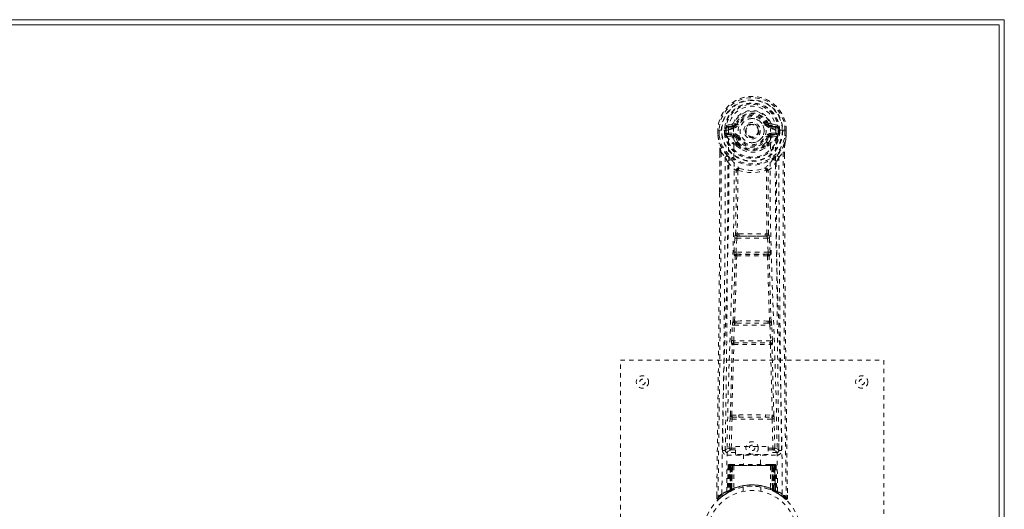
# Model space of a CAD drawing. Header units: inches. Extents: x 15.1 to 98.6, y 40.8 to 64.3.
# Tile 6 of 6: x 76.2 to 98.6, y 53.1 to 64.3. Entities that reach past the tile are written whole.
import ezdxf

# ---------------------------------------------------------------- set-up
doc = ezdxf.new("R2010")
doc.units = ezdxf.units.IN
doc.header["$MEASUREMENT"] = 0
doc.linetypes.add('SLD-Dashed', pattern=[0.075, 0.05, -0.025])
doc.linetypes.add('SLD-Solid', pattern=[0])

msp = doc.modelspace()

# ---------------------------------------------------------------- linework, layer by layer
at = {"color": 7, "linetype": 'SLD-Solid', "lineweight": 15}
for p, q in [((15.112, 64.264), (98.612, 64.264)), ((98.612, 64.264), (98.612, 40.764)), ((98.494, 64.146), (15.23, 64.146)), ((15.23, 64.146), (98.494, 64.146)), ((98.494, 40.882), (98.494, 64.146)), ((98.494, 64.146), (98.494, 40.882))]:
    msp.add_line(p, q, dxfattribs=at)
at = {"color": 7, "linetype": 'SLD-Dashed', "lineweight": 0}
for p, q in [((92.082, 61.748), (92.082, 61.631)), ((92.086, 61.748), (92.083, 61.748)), ((92.084, 61.749), (92.084, 61.631)), ((92.14, 61.747), (92.086, 61.748)), ((92.112, 61.746), (92.112, 61.631)), ((92.163, 61.747), (92.14, 61.747)), ((92.321, 61.747), (92.163, 61.747)), ((92.234, 61.674), (92.234, 61.745)), ((92.269, 61.745), (92.263, 61.745)), ((92.263, 61.745), (92.263, 61.675)), ((92.269, 61.666), (92.269, 61.745)), ((92.405, 61.889), (92.287, 61.865)), ((92.317, 61.829), (92.433, 61.85)), ((92.317, 61.829), (92.317, 61.799)), ((92.433, 61.829), (92.317, 61.829)), ((92.433, 61.799), (92.317, 61.799)), ((92.433, 61.85), (92.433, 61.829)), ((92.433, 61.799), (92.433, 61.829)), ((92.493, 61.893), (92.438, 61.916)), ((92.439, 61.783), (92.439, 61.785)), ((92.493, 61.893), (92.515, 61.884)), ((93.018, 61.746), (93.019, 61.738)), ((93.019, 61.738), (93.018, 61.722)), ((93.209, 61.884), (93.231, 61.893)), ((93.231, 61.893), (93.235, 61.885)), ((93.286, 61.785), (93.286, 61.783)), ((93.291, 61.85), (93.407, 61.829)), ((93.291, 61.85), (93.291, 61.829)), ((93.407, 61.829), (93.291, 61.829)), ((93.291, 61.799), (93.291, 61.829)), ((93.407, 61.799), (93.291, 61.799)), ((93.438, 61.865), (93.319, 61.889)), ((93.562, 61.747), (93.403, 61.747)), ((93.407, 61.799), (93.407, 61.829)), ((93.455, 61.745), (93.461, 61.745)), ((93.456, 61.666), (93.455, 61.745)), ((93.461, 61.675), (93.461, 61.745)), ((93.491, 61.745), (93.491, 61.674)), ((93.491, 61.745), (93.491, 61.745)), ((93.585, 61.747), (93.562, 61.747)), ((93.638, 61.748), (93.585, 61.747)), ((93.612, 61.631), (93.612, 61.746)), ((93.642, 61.748), (93.638, 61.748)), ((93.641, 61.631), (93.641, 61.749)), ((93.642, 61.748), (93.642, 61.631)), ((92.082, 61.631), (92.083, 61.627)), ((92.234, 61.674), (92.263, 61.675)), ((92.234, 61.674), (92.234, 61.674)), ((92.264, 61.675), (92.269, 61.656)), ((92.269, 61.656), (92.269, 61.666)), ((92.275, 61.63), (92.279, 61.625)), ((92.279, 61.625), (92.279, 61.624)), ((92.279, 61.625), (92.279, 61.625)), ((92.289, 61.614), (92.279, 61.625)), ((92.289, 61.614), (92.404, 61.593)), ((92.303, 61.677), (92.303, 61.647)), ((92.303, 61.677), (92.433, 61.677)), ((92.433, 61.622), (92.303, 61.647)), ((92.303, 61.647), (92.433, 61.647)), ((92.433, 61.677), (92.433, 61.647)), ((92.433, 61.622), (92.433, 61.647)), ((92.515, 61.593), (92.488, 61.581)), ((93.236, 61.581), (93.209, 61.593)), ((93.291, 61.677), (93.291, 61.647)), ((93.291, 61.677), (93.421, 61.677)), ((93.421, 61.647), (93.291, 61.622)), ((93.291, 61.622), (93.291, 61.647)), ((93.291, 61.647), (93.421, 61.647)), ((93.32, 61.593), (93.435, 61.614)), ((93.421, 61.647), (93.421, 61.677)), ((93.445, 61.625), (93.435, 61.614)), ((93.435, 61.614), (93.435, 61.614)), ((93.435, 61.614), (93.435, 61.614)), ((93.445, 61.625), (93.449, 61.63)), ((93.461, 61.675), (93.455, 61.656)), ((93.455, 61.656), (93.456, 61.666)), ((93.461, 61.675), (93.491, 61.674)), ((93.491, 61.674), (93.491, 61.674)), ((93.642, 61.627), (93.642, 61.631)), ((92.494, 61.432), (92.494, 61.45)), ((92.513, 61.386), (92.501, 61.403)), ((92.517, 61.456), (92.517, 61.437)), ((93.207, 61.437), (93.207, 61.456)), ((93.223, 61.403), (93.211, 61.386)), ((93.23, 61.432), (93.231, 61.45)), ((92.125, 61.247), (92.122, 60.322)), ((92.126, 60.322), (92.126, 61.246)), ((92.154, 61.245), (92.251, 61.13)), ((93.474, 61.13), (93.57, 61.245)), ((93.598, 61.193), (93.598, 61.246)), ((93.599, 61.247), (93.599, 61.193)), ((92.535, 60.828), (92.535, 60.827)), ((93.19, 60.827), (93.19, 60.828)), ((92.452, 58.974), (92.468, 59.292)), ((92.496, 58.972), (92.513, 59.289)), ((92.513, 59.289), (93.212, 59.289)), ((92.563, 59.388), (92.523, 59.387)), ((92.531, 59.334), (92.57, 59.334)), ((93.154, 59.334), (92.57, 59.334)), ((93.154, 59.334), (93.193, 59.334)), ((93.201, 59.387), (93.161, 59.388)), ((93.212, 59.289), (93.228, 58.972)), ((93.272, 58.974), (93.256, 59.292)), ((92.475, 58.88), (92.461, 58.884)), ((93.228, 58.972), (92.496, 58.972)), ((92.52, 58.922), (92.505, 58.927)), ((92.505, 58.927), (93.219, 58.927)), ((93.219, 58.927), (93.205, 58.922)), ((93.249, 58.88), (93.263, 58.884)), ((92.397, 56.956), (92.414, 57.309)), ((92.442, 56.954), (92.459, 57.307)), ((92.459, 57.307), (93.266, 57.307)), ((92.496, 57.403), (92.464, 57.403)), ((92.505, 57.352), (92.474, 57.351)), ((93.219, 57.352), (92.505, 57.352)), ((93.219, 57.352), (93.251, 57.351)), ((93.26, 57.403), (93.228, 57.403)), ((93.266, 57.307), (93.283, 56.954)), ((93.327, 56.956), (93.31, 57.309)), ((92.403, 56.866), (92.411, 56.863)), ((93.283, 56.954), (92.442, 56.954)), ((92.456, 56.906), (92.448, 56.909)), ((92.448, 56.909), (93.276, 56.909)), ((93.276, 56.909), (93.268, 56.906)), ((93.313, 56.863), (93.321, 56.866)), ((89.862, 48.514), (89.862, 56.514)), ((89.862, 56.514), (95.862, 56.514)), ((95.862, 56.514), (95.862, 48.514)), ((92.401, 55.257), (92.557, 55.263)), ((93.167, 55.263), (93.323, 55.257)), ((92.343, 54.511), (92.359, 55.173)), ((92.388, 54.511), (92.404, 55.171)), ((92.404, 55.171), (93.321, 55.171)), ((92.412, 55.212), (92.564, 55.215)), ((92.564, 55.215), (93.16, 55.215)), ((93.16, 55.215), (93.313, 55.212)), ((93.321, 55.171), (93.336, 54.511)), ((93.381, 54.511), (93.365, 55.173)), ((92.253, 54.744), (92.25, 54.457)), ((93.474, 54.457), (93.471, 54.744)), ((92.249, 54.454), (92.251, 54.446)), ((92.294, 54.409), (92.294, 54.348)), ((92.482, 54.409), (92.294, 54.409)), ((92.294, 54.348), (93.43, 54.348)), ((92.388, 54.466), (92.388, 54.511)), ((92.388, 54.511), (92.482, 54.511)), ((92.388, 54.466), (92.482, 54.466)), ((92.482, 54.542), (93.232, 54.542)), ((92.482, 54.362), (92.482, 54.542)), ((93.232, 54.362), (92.482, 54.362)), ((92.667, 54.362), (92.667, 54.139)), ((93.057, 54.139), (93.057, 54.362)), ((93.232, 54.542), (93.232, 54.362)), ((93.232, 54.511), (93.336, 54.511)), ((93.232, 54.466), (93.336, 54.466)), ((93.43, 54.409), (93.232, 54.409)), ((93.336, 54.466), (93.336, 54.511)), ((93.43, 54.348), (93.43, 54.409)), ((93.473, 54.446), (93.475, 54.454)), ((92.316, 54.11), (92.295, 53.505)), ((92.33, 54.11), (92.309, 53.513)), ((92.33, 54.11), (92.316, 54.11)), ((92.348, 54.11), (92.327, 53.523)), ((92.35, 54.114), (92.328, 53.52)), ((92.415, 54.11), (92.348, 54.11)), ((92.355, 54.11), (92.355, 53.553)), ((92.362, 54.11), (92.355, 54.11)), ((92.363, 54.139), (92.356, 54.139)), ((92.369, 54.139), (92.36, 54.139)), ((92.362, 54.11), (93.362, 54.11)), ((92.362, 53.557), (92.362, 54.11)), ((92.368, 53.56), (92.369, 54.11)), ((92.376, 54.139), (92.369, 54.139)), ((92.369, 54.11), (92.375, 54.11)), ((92.375, 54.11), (92.375, 53.563)), ((93.349, 54.11), (92.375, 54.11)), ((92.432, 54.139), (92.378, 54.139)), ((92.387, 54.11), (92.387, 53.568)), ((92.393, 54.11), (92.387, 54.11)), ((92.394, 54.139), (92.388, 54.139)), ((92.393, 54.11), (93.331, 54.11)), ((92.393, 53.571), (92.393, 54.11)), ((92.394, 54.139), (92.432, 54.139)), ((92.396, 53.559), (92.415, 54.11)), ((92.416, 54.11), (92.397, 53.559)), ((92.415, 54.11), (92.416, 54.11)), ((92.446, 54.11), (92.442, 53.589)), ((92.453, 54.139), (92.446, 54.139)), ((93.278, 54.11), (92.446, 54.11)), ((93.271, 54.139), (92.453, 54.139)), ((93.279, 54.139), (93.271, 54.139)), ((93.278, 54.11), (93.283, 53.589)), ((93.346, 54.139), (93.292, 54.139)), ((93.292, 54.139), (93.33, 54.139)), ((93.327, 53.559), (93.308, 54.11)), ((93.308, 54.11), (93.309, 54.11)), ((93.309, 54.11), (93.328, 53.559)), ((93.376, 54.11), (93.309, 54.11)), ((93.336, 54.139), (93.33, 54.139)), ((93.337, 54.11), (93.331, 54.11)), ((93.331, 54.11), (93.331, 53.571)), ((93.337, 53.568), (93.337, 54.11)), ((93.355, 54.139), (93.348, 54.139)), ((93.349, 53.563), (93.349, 54.11)), ((93.349, 54.11), (93.355, 54.11)), ((93.365, 54.139), (93.355, 54.139)), ((93.355, 54.11), (93.356, 53.56)), ((93.368, 54.139), (93.361, 54.139)), ((93.369, 54.11), (93.362, 54.11)), ((93.362, 54.11), (93.362, 53.557)), ((93.369, 53.553), (93.369, 54.11)), ((93.396, 53.52), (93.374, 54.114)), ((93.376, 54.11), (93.397, 53.523)), ((93.395, 54.11), (93.415, 53.513)), ((93.408, 54.11), (93.395, 54.11)), ((93.408, 54.11), (93.429, 53.505)), ((92.057, 53.44), (92.056, 53.373)), ((92.056, 53.44), (92.056, 53.373)), ((92.058, 53.436), (92.057, 53.373)), ((92.281, 53.48), (92.294, 53.488)), ((92.295, 53.505), (92.309, 53.513)), ((92.312, 53.498), (92.379, 53.533)), ((92.327, 53.523), (92.396, 53.559)), ((92.355, 53.553), (92.362, 53.557)), ((92.368, 53.527), (92.355, 53.553)), ((92.368, 53.527), (92.359, 53.523)), ((92.362, 53.557), (92.375, 53.531)), ((92.375, 53.563), (92.368, 53.56)), ((92.381, 53.534), (92.368, 53.56)), ((92.375, 53.531), (92.368, 53.527)), ((92.372, 53.53), (92.381, 53.534)), ((92.379, 53.533), (92.38, 53.533)), ((92.38, 53.533), (92.387, 53.537)), ((92.387, 53.568), (92.393, 53.571)), ((92.399, 53.542), (92.387, 53.568)), ((92.405, 53.545), (92.393, 53.571)), ((92.397, 53.559), (92.396, 53.559)), ((92.405, 53.545), (92.399, 53.542)), ((92.662, 53.622), (92.662, 53.525)), ((93.062, 53.525), (93.062, 53.622)), ((93.331, 53.571), (93.319, 53.545)), ((93.325, 53.542), (93.319, 53.545)), ((93.337, 53.568), (93.325, 53.542)), ((93.328, 53.559), (93.327, 53.559)), ((93.328, 53.559), (93.397, 53.523)), ((93.331, 53.571), (93.337, 53.568)), ((93.349, 53.563), (93.337, 53.537)), ((93.356, 53.56), (93.343, 53.534)), ((93.344, 53.533), (93.345, 53.533)), ((93.345, 53.533), (93.36, 53.525)), ((93.356, 53.56), (93.349, 53.563)), ((93.362, 53.557), (93.349, 53.531)), ((93.357, 53.527), (93.349, 53.531)), ((93.369, 53.553), (93.357, 53.527)), ((93.383, 53.514), (93.357, 53.527)), ((93.362, 53.557), (93.369, 53.553)), ((93.377, 53.516), (93.412, 53.498)), ((93.415, 53.513), (93.429, 53.505)), ((93.424, 53.492), (93.438, 53.485)), ((93.43, 53.488), (93.444, 53.48)), ((93.669, 53.373), (93.668, 53.44)), ((92.056, 53.373), (92.086, 53.372)), ((92.105, 53.352), (92.146, 53.385)), ((93.577, 53.386), (93.62, 53.351)), ((93.639, 53.372), (93.619, 53.35))]:
    msp.add_line(p, q, dxfattribs=at)
at = {"color": 7, "linetype": 'SLD-Dashed', "lineweight": 0, "flags": 128}
for points in [[(92.439, 61.785), (92.445, 61.861), (92.468, 61.936), (92.507, 62.004), (92.56, 62.064), (92.625, 62.113), (92.699, 62.149), (92.779, 62.171), (92.862, 62.178), (92.945, 62.171), (93.025, 62.149), (93.099, 62.113), (93.164, 62.064), (93.217, 62.004), (93.257, 61.936), (93.28, 61.861), (93.286, 61.785)], [(92.083, 61.748), (92.082, 61.748), (92.083, 61.747), (92.086, 61.747), (92.089, 61.747), (92.094, 61.746), (92.1, 61.746), (92.106, 61.746), (92.112, 61.746)], [(92.174, 53.466), (92.182, 54.513), (92.201, 55.558), (92.23, 56.6), (92.266, 57.638), (92.3, 58.672), (92.325, 59.702), (92.334, 60.727), (92.321, 61.747)], [(92.317, 61.799), (92.294, 61.804), (92.274, 61.817)], [(92.283, 53.522), (92.292, 54.567), (92.313, 55.609), (92.345, 56.649), (92.383, 57.685), (92.419, 58.716), (92.445, 59.743), (92.453, 60.765), (92.439, 61.782)], [(92.433, 61.85), (92.47, 61.864), (92.484, 61.877)], [(92.484, 61.877), (92.489, 61.885), (92.493, 61.893)], [(92.543, 61.872), (92.538, 61.874), (92.533, 61.876), (92.528, 61.878), (92.524, 61.88), (92.52, 61.882), (92.518, 61.883), (92.516, 61.883), (92.515, 61.884)], [(93.181, 61.872), (93.186, 61.874), (93.192, 61.876), (93.196, 61.878), (93.2, 61.88), (93.204, 61.882), (93.206, 61.883), (93.208, 61.883), (93.209, 61.884)], [(93.441, 53.522), (93.432, 54.567), (93.411, 55.61), (93.379, 56.65), (93.341, 57.685), (93.305, 58.716), (93.279, 59.743), (93.271, 60.765), (93.285, 61.782)], [(93.55, 53.466), (93.542, 54.513), (93.523, 55.558), (93.494, 56.6), (93.459, 57.638), (93.424, 58.672), (93.399, 59.702), (93.391, 60.727), (93.403, 61.747)], [(93.45, 61.817), (93.431, 61.804), (93.407, 61.799)], [(93.461, 61.745), (93.464, 61.745), (93.471, 61.745), (93.48, 61.745), (93.491, 61.745)], [(93.612, 61.746), (93.618, 61.746), (93.625, 61.746), (93.63, 61.746), (93.635, 61.747), (93.638, 61.747), (93.641, 61.747), (93.642, 61.748), (93.642, 61.748)], [(92.082, 61.631), (92.095, 61.534), (92.111, 61.458)], [(92.112, 61.631), (92.106, 61.631), (92.1, 61.631), (92.094, 61.631), (92.089, 61.631), (92.086, 61.631), (92.083, 61.631), (92.082, 61.631), (92.082, 61.631)], [(92.083, 61.627), (92.084, 61.627), (92.085, 61.628), (92.088, 61.628), (92.092, 61.629), (92.096, 61.629), (92.101, 61.63), (92.107, 61.631), (92.112, 61.631)], [(92.083, 61.627), (92.094, 61.537), (92.113, 61.447)], [(92.264, 61.675), (92.263, 61.675), (92.263, 61.675)], [(92.269, 61.666), (92.285, 61.674), (92.303, 61.677)], [(92.431, 61.57), (92.418, 61.587), (92.404, 61.593)], [(92.494, 61.45), (92.461, 61.503), (92.431, 61.57)], [(92.488, 61.581), (92.516, 61.518), (92.546, 61.468)], [(92.543, 61.604), (92.538, 61.602), (92.533, 61.6), (92.528, 61.598), (92.524, 61.596), (92.52, 61.595), (92.518, 61.594), (92.516, 61.593), (92.515, 61.593)], [(93.179, 61.468), (93.208, 61.518), (93.236, 61.581)], [(93.181, 61.604), (93.186, 61.602), (93.192, 61.6), (93.196, 61.598), (93.2, 61.596), (93.204, 61.595), (93.206, 61.594), (93.208, 61.593), (93.209, 61.593)], [(93.231, 61.45), (93.263, 61.503), (93.293, 61.57)], [(93.293, 61.57), (93.306, 61.587), (93.32, 61.593)], [(93.421, 61.677), (93.439, 61.674), (93.456, 61.666)], [(93.461, 61.675), (93.461, 61.675), (93.461, 61.675)], [(93.611, 61.447), (93.628, 61.527), (93.642, 61.627)], [(93.642, 61.631), (93.642, 61.631), (93.641, 61.631), (93.638, 61.631), (93.635, 61.631), (93.63, 61.631), (93.625, 61.631), (93.618, 61.631), (93.612, 61.631)], [(93.642, 61.627), (93.641, 61.627), (93.639, 61.628), (93.636, 61.628), (93.632, 61.629), (93.628, 61.629), (93.623, 61.63), (93.618, 61.631), (93.612, 61.631)], [(93.642, 61.631), (93.629, 61.534), (93.613, 61.458)], [(92.111, 61.458), (92.111, 61.452), (92.113, 61.447)], [(92.293, 61.169), (92.192, 61.293), (92.113, 61.447)], [(92.513, 61.386), (92.587, 61.328), (92.645, 61.298)], [(93.08, 61.298), (93.137, 61.328), (93.211, 61.386)], [(93.431, 61.169), (93.532, 61.293), (93.611, 61.447)], [(93.611, 61.447), (93.613, 61.452), (93.613, 61.458)], [(92.154, 61.245), (92.153, 59.78), (92.144, 58.308), (92.129, 56.86), (92.127, 56.639), (92.124, 56.409), (92.122, 56.206), (92.119, 56.007), (92.117, 55.792), (92.115, 55.642), (92.113, 55.485), (92.111, 55.329), (92.109, 55.211), (92.107, 55.071), (92.105, 54.909), (92.101, 54.577), (92.098, 54.372), (92.095, 54.118), (92.092, 53.856), (92.088, 53.608), (92.086, 53.372)], [(92.125, 61.247), (92.125, 61.247), (92.125, 61.246), (92.128, 61.246), (92.132, 61.246), (92.137, 61.245), (92.142, 61.245), (92.149, 61.245), (92.154, 61.245)], [(92.251, 61.13), (92.25, 60.61), (92.249, 60.077), (92.246, 59.531), (92.242, 59.016), (92.238, 58.486), (92.233, 57.935), (92.228, 57.445), (92.225, 57.188), (92.221, 56.915), (92.218, 56.627), (92.214, 56.322), (92.21, 56.047), (92.207, 55.806), (92.205, 55.615), (92.202, 55.401), (92.199, 55.159), (92.196, 54.934), (92.193, 54.742), (92.191, 54.582), (92.189, 54.454)], [(92.388, 61.081), (92.397, 61.072), (92.403, 61.065)], [(93.321, 61.065), (93.327, 61.072), (93.336, 61.081)], [(93.535, 54.454), (93.533, 54.59), (93.531, 54.762), (93.528, 54.971), (93.525, 55.216), (93.521, 55.466), (93.519, 55.685), (93.517, 55.839), (93.515, 55.976), (93.513, 56.098), (93.511, 56.253), (93.509, 56.416), (93.507, 56.572), (93.497, 57.386), (93.489, 58.204), (93.481, 59.177), (93.475, 60.166), (93.474, 61.13)], [(93.57, 61.245), (93.576, 61.245), (93.582, 61.245), (93.588, 61.245), (93.593, 61.246), (93.596, 61.246), (93.599, 61.246), (93.6, 61.247), (93.599, 61.247)], [(93.57, 61.245), (93.571, 59.781), (93.58, 58.308), (93.595, 56.86), (93.598, 56.613), (93.601, 56.355), (93.603, 56.14), (93.606, 55.911), (93.609, 55.66), (93.613, 55.389), (93.616, 55.171), (93.619, 54.909), (93.623, 54.585), (93.626, 54.374), (93.629, 54.116), (93.633, 53.854), (93.636, 53.606), (93.639, 53.372)], [(93.599, 61.193), (93.608, 58.623), (93.635, 55.998), (93.669, 53.373)], [(92.31, 61.017), (92.396, 60.916), (92.497, 60.828)], [(92.545, 60.839), (92.539, 60.847), (92.533, 60.854), (92.525, 60.857), (92.517, 60.857), (92.509, 60.853), (92.503, 60.847), (92.499, 60.838), (92.497, 60.828)], [(93.228, 60.828), (93.226, 60.838), (93.221, 60.847), (93.215, 60.853), (93.207, 60.857), (93.199, 60.857), (93.192, 60.854), (93.185, 60.847), (93.18, 60.839)], [(93.19, 60.828), (93.189, 60.829), (93.189, 60.831), (93.186, 60.834), (93.18, 60.839)], [(93.228, 60.828), (93.328, 60.916), (93.414, 61.017)], [(92.487, 59.381), (92.498, 60.101), (92.499, 60.82)], [(92.535, 60.827), (92.533, 60.108), (92.523, 59.387)], [(93.201, 59.387), (93.191, 60.108), (93.19, 60.827)], [(93.237, 59.381), (93.227, 60.101), (93.225, 60.82)], [(92.122, 60.322), (92.117, 58.623), (92.089, 55.998), (92.056, 53.44)], [(92.468, 59.292), (92.473, 59.291), (92.484, 59.291), (92.498, 59.29), (92.513, 59.289)], [(92.531, 59.334), (92.53, 59.333), (92.528, 59.332), (92.525, 59.329), (92.52, 59.319), (92.515, 59.306), (92.513, 59.289)], [(92.563, 59.388), (92.862, 59.389), (93.161, 59.388)], [(92.57, 59.334), (92.862, 59.335), (93.154, 59.334)], [(93.212, 59.289), (93.226, 59.29), (93.24, 59.291), (93.251, 59.291), (93.256, 59.292)], [(92.429, 57.398), (92.454, 58.14), (92.475, 58.88)], [(92.452, 58.974), (92.457, 58.974), (92.467, 58.973), (92.481, 58.973), (92.496, 58.972)], [(92.464, 57.403), (92.489, 58.145), (92.511, 58.886)], [(92.505, 58.927), (92.501, 58.931), (92.497, 58.941), (92.496, 58.947), (92.496, 58.955), (92.496, 58.963), (92.496, 58.972)], [(93.213, 58.886), (93.235, 58.145), (93.26, 57.403)], [(93.228, 58.972), (93.229, 58.963), (93.229, 58.955), (93.228, 58.947), (93.227, 58.941), (93.224, 58.931), (93.219, 58.927)], [(93.228, 58.972), (93.243, 58.973), (93.257, 58.973), (93.267, 58.974), (93.272, 58.974)], [(93.295, 57.398), (93.271, 58.14), (93.249, 58.88)], [(92.414, 57.309), (92.416, 57.341), (92.417, 57.343)], [(92.414, 57.309), (92.419, 57.309), (92.429, 57.308), (92.443, 57.308), (92.459, 57.307)], [(93.266, 57.307), (93.281, 57.308), (93.295, 57.308), (93.306, 57.309), (93.31, 57.309)], [(93.31, 57.309), (93.308, 57.341), (93.308, 57.343)], [(92.367, 55.255), (92.387, 56.06), (92.411, 56.863)], [(92.397, 56.956), (92.402, 56.956), (92.412, 56.956), (92.426, 56.955), (92.442, 56.954)], [(92.401, 55.257), (92.421, 56.063), (92.446, 56.867)], [(93.279, 56.867), (93.303, 56.063), (93.323, 55.257)], [(93.283, 56.954), (93.298, 56.955), (93.312, 56.956), (93.323, 56.956), (93.327, 56.956)], [(93.357, 55.255), (93.337, 56.06), (93.313, 56.863)], [(92.557, 55.263), (92.862, 55.263), (93.167, 55.263)], [(92.359, 55.173), (92.363, 55.173), (92.374, 55.172), (92.388, 55.172), (92.404, 55.171)], [(92.564, 55.215), (92.862, 55.215), (93.16, 55.215)], [(93.321, 55.171), (93.336, 55.172), (93.35, 55.172), (93.361, 55.173), (93.365, 55.173)], [(92.343, 54.511), (92.274, 54.483), (92.249, 54.454)], [(92.294, 54.409), (92.319, 54.437), (92.388, 54.466)], [(92.343, 54.511), (92.348, 54.511), (92.358, 54.511), (92.372, 54.511), (92.388, 54.511)], [(93.336, 54.511), (93.352, 54.511), (93.366, 54.511), (93.376, 54.511), (93.381, 54.511)], [(93.336, 54.466), (93.405, 54.437), (93.43, 54.409)], [(93.475, 54.454), (93.45, 54.483), (93.381, 54.511)], [(92.316, 54.11), (92.319, 54.11), (92.327, 54.11), (92.34, 54.11), (92.355, 54.11)], [(92.369, 54.11), (92.354, 54.11), (92.342, 54.11), (92.333, 54.11), (92.33, 54.11)], [(92.348, 54.11), (92.348, 54.11), (92.35, 54.11), (92.353, 54.11), (92.358, 54.11), (92.364, 54.11), (92.371, 54.11), (92.379, 54.11), (92.387, 54.11)], [(92.446, 54.11), (92.435, 54.11), (92.426, 54.11), (92.419, 54.11), (92.416, 54.11)], [(93.308, 54.11), (93.305, 54.11), (93.299, 54.11), (93.289, 54.11), (93.278, 54.11)], [(93.337, 54.11), (93.345, 54.11), (93.353, 54.11), (93.36, 54.11), (93.366, 54.11), (93.371, 54.11), (93.374, 54.11), (93.376, 54.11), (93.376, 54.11)], [(93.347, 54.139), (93.347, 54.139), (93.345, 54.139)], [(93.395, 54.11), (93.391, 54.11), (93.383, 54.11), (93.37, 54.11), (93.355, 54.11)], [(93.369, 54.11), (93.384, 54.11), (93.397, 54.11), (93.405, 54.11), (93.408, 54.11)], [(93.376, 54.11), (93.375, 54.117), (93.375, 54.119)], [(92.387, 53.537), (92.387, 53.539), (92.384, 53.544), (92.38, 53.553), (92.375, 53.563)], [(93.398, 53.516), (93.397, 53.522), (93.397, 53.524)], [(93.435, 53.487), (93.429, 53.499), (93.424, 53.512)], [(92.059, 53.373), (92.06, 53.365), (92.064, 53.358), (92.069, 53.351), (92.075, 53.346), (92.082, 53.343), (92.09, 53.343), (92.097, 53.345), (92.103, 53.349)], [(92.106, 53.35), (92.138, 53.379), (92.146, 53.385)], [(93.62, 53.353), (93.627, 53.349), (93.635, 53.346), (93.644, 53.346), (93.652, 53.347), (93.658, 53.351), (93.664, 53.356), (93.667, 53.363), (93.668, 53.37)], [(93.669, 53.373), (93.668, 53.373), (93.666, 53.373), (93.66, 53.372), (93.65, 53.373), (93.644, 53.373), (93.639, 53.372)]]:
    msp.add_lwpolyline(points, dxfattribs=at)
at = {"color": 7, "linetype": 'SLD-Dashed', "lineweight": 0}
for centre, radius in [((92.862, 61.738), 0.7), ((92.862, 61.738), 0.69), ((92.862, 61.738), 0.623), ((92.862, 61.738), 0.32), ((92.862, 61.738), 0.275), ((92.862, 61.738), 0.188), ((92.862, 61.738), 0.157), ((92.862, 61.738), 0.142), ((92.862, 61.738), 0.14), ((92.862, 61.738), 0.138), ((90.362, 56.014), 0.141), ((95.362, 56.014), 0.141), ((90.362, 56.014), 0.0625), ((95.362, 56.014), 0.0625), ((92.862, 54.514), 0.141), ((92.862, 54.514), 0.0625), ((92.862, 52.514), 1.125), ((92.862, 52.514), 1.03)]:
    msp.add_circle(centre, radius, dxfattribs=at)
for centre, radius, start, end in [((92.862, 61.738), 0.78, 0, 179.3038), ((92.862, 61.738), 0.78, 0.7166, 179.2834), ((92.862, 61.738), 0.75, 0.5684, 179.4316), ((92.862, 61.738), 0.629, 0.6528, 179.3472), ((92.862, 61.738), 0.599, 0.6527, 179.3473), ((92.862, 61.753), 0.541, 359.3502, 180.6498), ((92.862, 61.738), 0.459, 22.774, 157.226), ((92.862, 61.738), 0.4, 22.774, 157.226), ((92.862, 61.738), 0.376, 22.774, 157.226), ((92.862, 61.738), 0.346, 22.7736, 157.2264), ((92.862, 61.738), 0.275, 89.9996, 270.0004), ((92.862, 61.738), 0.275, 270.0006, 89.9994), ((92.26, 62.795), 1.05, 268.5403, 270.1578), ((92.862, 61.738), 0.593, 172.3909, 179.3289), ((92.478, 61.789), 0.206, 158.3454, 172.3434), ((92.316, 61.859), 0.0299, 167.8962, 271.9479), ((92.44, 61.56), 0.221, 90.3096, 122.5206), ((92.434, 61.88), 0.0301, 162.3518, 268.5722), ((92.397, 61.933), 0.0454, 281.2511, 337.5758), ((92.433, 61.918), 0.089, 270, 337.226), ((92.433, 61.918), 0.119, 270.0004, 337.226), ((93.291, 61.918), 0.119, 202.7764, 269.9972), ((93.291, 61.918), 0.089, 202.774, 270), ((93.833, 60.536), 1.484, 111.6281, 113.9184), ((93.297, 61.921), 0.0715, 209.6275, 265.2076), ((93.328, 61.933), 0.0455, 202.5006, 258.6804), ((93.28, 61.55), 0.233, 58.0364, 88.5934), ((93.29, 61.88), 0.0301, 271.4219, 17.645), ((93.408, 61.859), 0.0299, 268.0442, 12.1118), ((93.246, 61.789), 0.206, 7.663, 21.6586), ((92.862, 61.738), 0.593, 0.6711, 7.6091), ((92.112, 61.631), 0.03, 180.0028, 185.051), ((92.862, 61.738), 0.787, 188.0937, 351.9063), ((92.862, 61.738), 0.758, 188.0935, 351.9065), ((92.862, 61.738), 0.632, 185.8274, 354.1726), ((92.862, 61.738), 0.602, 186.0327, 353.9673), ((92.355, 61.663), 0.0865, 184.579, 202.6651), ((92.303, 61.616), 0.0306, 89.0714, 154.5742), ((92.732, 61.834), 0.499, 204.8906, 243.9922), ((92.67, 61.836), 0.441, 210.2271, 246.4263), ((92.434, 61.592), 0.03, 91.1052, 178.7665), ((92.462, 61.565), 0.031, 31.5745, 169.8973), ((92.433, 61.558), 0.119, 22.7752, 89.9993), ((92.433, 61.558), 0.089, 22.774, 90), ((92.428, 61.558), 0.0649, 21.3158, 85.0824), ((92.862, 61.738), 0.376, 202.774, 337.226), ((92.862, 61.738), 0.346, 202.7733, 337.2267), ((92.862, 61.738), 0.156, 245.2931, 290.0155), ((93.291, 61.558), 0.119, 90.0031, 157.2225), ((93.291, 61.558), 0.089, 90, 157.226), ((92.998, 61.829), 0.492, 295.7066, 335.4819), ((93.054, 61.836), 0.441, 293.5919, 329.745), ((93.296, 61.558), 0.0649, 94.9226, 158.6838), ((93.262, 61.565), 0.031, 10.1763, 148.3501), ((93.29, 61.592), 0.0299, 1.1743, 88.9541), ((93.421, 61.616), 0.0306, 25.4169, 90.9375), ((93.34, 61.67), 0.116, 339.6253, 353.1114), ((90.938, 61.276), 1.188, 358.5747, 8.7871), ((88.638, 60.628), 3.57, 9.9445, 13.2518), ((92.524, 61.447), 0.0305, 44.5485, 174.2833), ((92.516, 61.41), 0.0459, 88.3121, 118.8597), ((92.516, 61.392), 0.046, 88.2957, 118.8062), ((92.539, 61.428), 0.0448, 175.0785, 213.9448), ((92.552, 61.382), 0.0396, 127.1177, 174.8359), ((92.544, 61.434), 0.0347, 87.263, 140.6029), ((92.862, 61.75), 0.453, 220.4511, 319.5489), ((92.55, 61.439), 0.033, 181.8745, 228.3849), ((92.862, 61.778), 0.494, 227.4884, 312.5116), ((92.862, 61.731), 0.411, 219.7061, 320.2939), ((92.862, 61.718), 0.473, 242.6133, 297.3867), ((93.2, 61.447), 0.0305, 5.7163, 135.4486), ((93.18, 61.434), 0.0347, 39.3947, 92.7324), ((93.174, 61.439), 0.033, 311.61, 358.1118), ((93.172, 61.382), 0.0396, 5.1752, 52.8713), ((93.208, 61.41), 0.0459, 61.1312, 91.697), ((93.208, 61.392), 0.0459, 61.1876, 91.7107), ((93.186, 61.428), 0.0448, 326.2138, 4.9474), ((97.086, 60.629), 3.57, 166.7488, 170.0561), ((94.786, 61.276), 1.187, 171.212, 181.4288), ((92.584, 60.812), 0.461, 129.1699, 136.3348), ((87.523, 58.581), 5.371, 26.9712, 28.3328), ((93.845, 62.749), 2.215, 225.5084, 228.8648), ((92.371, 61.014), 0.0608, 58.0014, 177.4295), ((93.134, 61.578), 0.893, 214.9916, 231.1459), ((92.59, 61.577), 0.893, 308.8511, 325.0114), ((93.354, 61.014), 0.0608, 2.5709, 122.003), ((91.881, 62.747), 2.212, 311.1316, 314.4924), ((98.134, 58.616), 5.295, 151.6594, 153.0404), ((93.14, 60.812), 0.461, 43.6619, 50.8282), ((-407.191, 62.335), 499.503, 359.09601, 359.8488), ((92.557, 60.824), 0.0608, 73.775, 175.9527), ((92.547, 60.826), 0.0128, 102.328, 173.3841), ((92.616, 60.822), 0.0738, 124.9702, 166.7638), ((92.862, 61.751), 0.966, 250.819, 289.1816), ((92.862, 61.676), 0.844, 250.06, 289.94), ((93.167, 60.824), 0.0608, 4.0462, 106.2229), ((93.108, 60.822), 0.0738, 13.2416, 55.0159), ((593.051, 62.336), 499.639, 180.15126, 180.90385), ((92.486, 60.821), 0.0133, 356.7865, 34.0031), ((92.531, 60.757), 0.0709, 87.2849, 117.28), ((93.193, 60.757), 0.0708, 62.7156, 92.7195), ((93.239, 60.821), 0.0134, 146.0978, 183.2826), ((92.649, 59.3), 0.181, 153.5345, 182.781), ((92.517, 59.314), 0.0735, 85.5192, 114.1424), ((92.533, 59.38), 0.0457, 178.2748, 268.1443), ((92.626, 59.376), 0.104, 173.8692, 204.0235), ((92.663, 59.374), 0.101, 172.248, 203.4579), ((93.062, 59.374), 0.101, 336.5224, 7.7617), ((93.098, 59.376), 0.103, 335.9505, 6.1569), ((93.191, 59.38), 0.0457, 271.8542, 1.7267), ((93.154, 59.291), 0.0575, 357.8345, 47.5761), ((93.207, 59.314), 0.073, 65.7471, 94.5964), ((93.075, 59.3), 0.181, 357.227, 26.4599), ((92.613, 58.945), 0.163, 169.7867, 201.8689), ((92.506, 58.882), 0.0451, 90.8641, 176.7677), ((92.52, 58.877), 0.0451, 90.8995, 176.6042), ((92.505, 58.811), 0.0749, 85.1015, 112.9416), ((92.568, 58.891), 0.0574, 147.5136, 185.925), ((92.862, 96.251), 37.367, 269.4615, 270.5382), ((92.862, 91.517), 32.597, 269.3981, 270.6019), ((93.204, 58.877), 0.0451, 3.3944, 89.1019), ((93.156, 58.891), 0.0578, 354.2265, 32.3487), ((93.22, 58.811), 0.075, 67.0757, 94.8882), ((93.218, 58.882), 0.0451, 3.2225, 89.1397), ((93.112, 58.945), 0.163, 338.1194, 10.2252), ((92.553, 57.342), 0.136, 155.3339, 179.2504), ((92.456, 57.319), 0.0843, 84.8735, 108.7963), ((92.474, 57.397), 0.0448, 177.9467, 222.8933), ((92.473, 57.394), 0.0425, 220.4704, 270.3961), ((92.527, 57.309), 0.068, 141.103, 181.6348), ((92.55, 57.393), 0.087, 173.4687, 208.3359), ((92.577, 57.391), 0.0814, 171.252, 208.6894), ((92.862, 24.612), 32.793, 89.3607, 90.6393), ((92.862, 23.998), 33.356, 89.387, 90.613), ((93.147, 57.391), 0.0814, 331.3159, 8.7429), ((93.174, 57.393), 0.0867, 331.6213, 6.5847), ((93.25, 57.397), 0.0456, 271.2573, 1.8227), ((93.198, 57.309), 0.068, 358.3695, 38.9025), ((93.268, 57.319), 0.0837, 71.1194, 95.213), ((93.172, 57.342), 0.136, 0.7156, 24.7097), ((92.603, 56.926), 0.209, 171.5796, 196.5003), ((92.448, 56.864), 0.0451, 90.5942, 177.0816), ((92.456, 56.861), 0.0451, 90.6189, 177.0088), ((92.438, 56.776), 0.0908, 85.1445, 107.0275), ((92.496, 56.939), 0.0564, 164.2825, 211.7445), ((92.5, 56.873), 0.0546, 143.505, 186.9996), ((92.862, 93.519), 36.654, 269.349, 270.6509), ((92.862, 89.72), 32.816, 269.2909, 270.7091), ((93.268, 56.861), 0.0451, 2.9859, 89.3803), ((93.224, 56.873), 0.055, 353.1632, 36.3322), ((93.228, 56.939), 0.0563, 328.231, 15.7419), ((93.276, 56.864), 0.0451, 2.9273, 89.403), ((93.286, 56.776), 0.091, 73.0029, 94.8393), ((93.121, 56.926), 0.209, 343.5141, 8.412), ((92.761, 55.172), 0.402, 168.1519, 179.9203), ((92.393, 55.118), 0.139, 86.8563, 100.6205), ((92.413, 55.258), 0.0456, 184.1697, 268.2466), ((92.511, 55.26), 0.111, 181.7791, 205.6614), ((92.645, 55.251), 0.0888, 172.3534, 204.4127), ((93.079, 55.251), 0.0888, 335.6047, 7.64), ((93.214, 55.26), 0.109, 334.2089, 358.3506), ((93.311, 55.258), 0.0456, 271.7529, 355.8255), ((93.331, 55.116), 0.141, 79.4683, 93.058), ((92.964, 55.172), 0.401, 0.0765, 11.8349), ((92.509, 55.172), 0.105, 157.5281, 180.3653), ((93.215, 55.172), 0.105, 359.6272, 22.4667), ((92.225, 56.049), 1.595, 268.7142, 270.8689), ((92.294, 54.453), 0.105, 179.2621, 269.9952), ((92.293, 54.451), 0.0423, 186.5685, 271.9613), ((92.388, 54.511), 0.0451, 179.0376, 269.5708), ((93.336, 54.511), 0.0451, 270.433, 0.8963), ((93.43, 54.453), 0.105, 270.0048, 0.7379), ((93.431, 54.451), 0.0423, 268.0359, 353.4343), ((93.499, 56.052), 1.598, 269.133, 271.2838), ((92.346, 54.109), 0.03, 90.006, 178.0046), ((92.377, 54.066), 0.0742, 106.7338, 144.0576), ((92.36, 54.109), 0.03, 90.0345, 178.021), ((92.374, 53.974), 0.163, 91.7053, 100.6268), ((92.378, 54.109), 0.03, 90.0592, 178.0771), ((92.383, 54.104), 0.0356, 82.0693, 170.2915), ((92.777, 54.117), 0.415, 176.9682, 180.9702), ((92.94, 54.116), 0.571, 177.9287, 180.6374), ((92.804, 54.117), 0.429, 177.0813, 180.9499), ((92.836, 54.117), 0.448, 177.1934, 180.8936), ((92.842, 54.117), 0.448, 177.1934, 180.8936), ((92.445, 54.109), 0.0299, 90.1795, 178.209), ((92.446, 54.109), 0.0299, 90.1884, 178.2001), ((92.482, 54.116), 0.0369, 141.8584, 189.6546), ((93.243, 54.117), 0.0354, 349.2735, 39.1961), ((93.278, 54.109), 0.0299, 1.791, 89.8115), ((93.279, 54.109), 0.0299, 1.7999, 89.8116), ((92.881, 54.117), 0.45, 359.1041, 2.7904), ((92.894, 54.117), 0.443, 359.0824, 2.8307), ((93.346, 54.109), 0.03, 1.9409, 89.9318), ((92.921, 54.117), 0.427, 359.0525, 2.9349), ((92.754, 54.116), 0.602, 359.4313, 2.0025), ((93.35, 53.971), 0.166, 79.603, 88.3377), ((92.95, 54.117), 0.412, 359.0054, 3.0376), ((93.365, 54.109), 0.03, 1.9661, 89.9694), ((93.347, 54.066), 0.0742, 35.9468, 73.2618), ((93.378, 54.109), 0.03, 2.0005, 89.9978), ((92.862, 52.514), 1.158, 47.8706, 132.1289), ((92.862, 52.482), 1.19, 60.8885, 119.1115), ((92.862, 52.515), 1.155, 64.3786, 115.6214), ((92.862, 52.515), 1.155, 65.0796, 114.9204), ((92.862, 52.515), 1.155, 66.0604, 113.9396), ((92.862, 52.551), 1.12, 67.9468, 112.0532), ((92.862, 52.473), 1.208, 124.6675, 131.8408), ((92.857, 52.52), 1.12, 124.6276, 132.0876), ((92.849, 52.276), 1.369, 114.4302, 119.5516), ((92.204, 53.466), 0.03, 180.1642, 304.0735), ((92.862, 52.514), 1.127, 119.5109, 124.6496), ((92.265, 53.506), 0.03, 301.058, 358.0163), ((92.324, 53.534), 0.0429, 196.9936, 245.817), ((92.279, 53.514), 0.03, 300.2948, 358.0777), ((92.849, 52.537), 1.101, 118.6366, 120.2643), ((92.847, 52.885), 0.83, 126.3904, 131.711), ((92.862, 52.514), 1.127, 60.489, 119.511), ((92.836, 52.903), 0.806, 125.4817, 130.8778), ((92.312, 53.656), 0.138, 269.4167, 293.4597), ((92.86, 52.519), 1.122, 114.2528, 119.2073), ((92.299, 53.523), 0.0273, 297.6597, 2.2994), ((92.297, 53.524), 0.0299, 299.241, 358.1762), ((92.841, 52.902), 0.806, 124.3192, 129.6148), ((92.366, 53.56), 0.0297, 295.4657, 358.532), ((92.367, 53.56), 0.0297, 295.4233, 358.5369), ((92.818, 52.962), 0.731, 121.0052, 125.2082), ((92.412, 53.571), 0.0346, 344.8531, 31.0012), ((93.312, 53.571), 0.0345, 148.9659, 195.16), ((92.906, 52.963), 0.73, 54.7852, 58.9959), ((92.868, 52.526), 1.115, 60.7756, 65.7642), ((93.357, 53.56), 0.0297, 181.4805, 244.5738), ((93.358, 53.56), 0.0297, 181.4648, 244.5376), ((92.883, 52.903), 0.806, 50.3855, 55.6848), ((92.863, 52.515), 1.126, 59.7363, 64.7292), ((92.88, 52.893), 0.819, 49.1655, 54.475), ((92.852, 52.494), 1.152, 59.9578, 64.0342), ((92.884, 52.894), 0.818, 48.2495, 53.6448), ((93.427, 53.524), 0.0299, 181.7951, 240.772), ((93.427, 53.524), 0.03, 196.9049, 241.2663), ((93.445, 53.514), 0.0299, 181.8974, 239.7301), ((93.4, 53.534), 0.0429, 294.1565, 343.0328), ((92.862, 52.513), 1.128, 55.3545, 60.4875), ((93.479, 53.542), 0.0714, 211.6393, 238.9187), ((93.459, 53.506), 0.03, 181.9869, 238.955), ((92.859, 52.508), 1.134, 58.9636, 59.8408), ((92.875, 52.275), 1.37, 60.4508, 65.5696), ((93.52, 53.466), 0.03, 235.937, 359.8253), ((92.864, 52.516), 1.125, 47.9123, 55.3584), ((92.86, 52.469), 1.213, 48.176, 55.3196), ((92.086, 53.372), 0.03, 179.2806, 312.1357), ((92.156, 53.416), 0.0826, 211.7789, 232.6761), ((93.639, 53.372), 0.03, 227.8668, 0.7168)]:
    msp.add_arc(centre, radius, start, end, dxfattribs=at)

doc.saveas('drawing.dxf')
